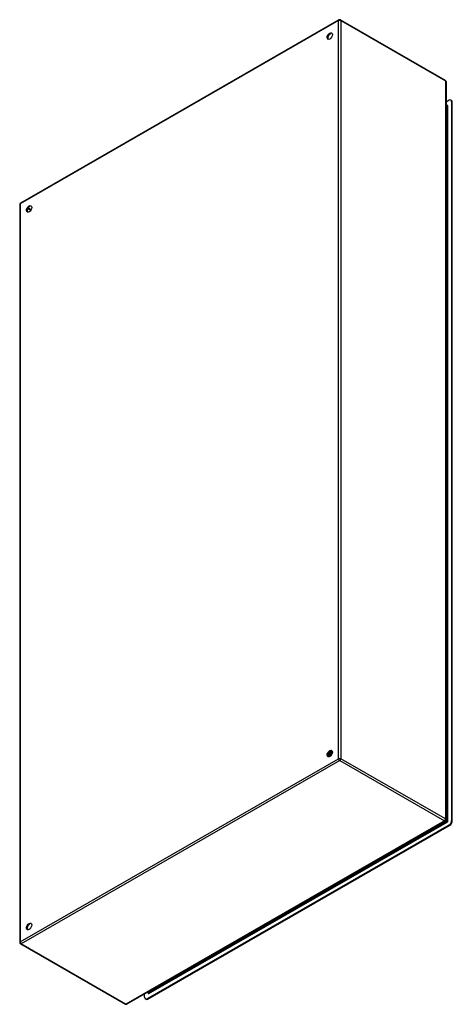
# Model space of a CAD drawing. Header units: inches. Extents: x 152.6 to 175.5, y 43.9 to 96.
import ezdxf

# ---------------------------------------------------------------- set-up
doc = ezdxf.new("R2010")
doc.units = ezdxf.units.IN
doc.header["$MEASUREMENT"] = 0
doc.layers.add('Visible Edges(ANSI)', color=7, linetype='Continuous', lineweight=25)
doc.layers.add('Visible Tangent Edges(ANSI)', color=7, linetype='Continuous', lineweight=25)

msp = doc.modelspace()

# ---------------------------------------------------------------- linework, layer by layer
at = {"layer": 'Visible Edges(ANSI)'}
for p, q in [((169.51, 96.005), (152.658, 86.301)), ((169.593, 96.005), (175.131, 92.816)), ((175.174, 92.744), (175.174, 53.639)), ((175.174, 91.658), (175.328, 91.748)), ((175.174, 91.49), (175.226, 91.46)), ((175.464, 91.736), (175.426, 91.757)), ((175.467, 91.667), (175.467, 53.583)), ((175.505, 53.562), (175.505, 91.645)), ((152.616, 86.228), (152.616, 47.123)), ((168.937, 57.021), (168.934, 57.022)), ((168.939, 57.006), (168.937, 57.008)), ((168.954, 57.063), (168.938, 57.054)), ((168.954, 57.028), (168.957, 57.026)), ((168.965, 57.134), (168.962, 57.135)), ((168.974, 56.986), (168.971, 56.988)), ((168.975, 57.001), (168.972, 57.003)), ((168.989, 57.043), (168.973, 57.034)), ((168.978, 57.161), (168.981, 57.16)), ((168.993, 57.009), (168.996, 57.007)), ((169.003, 57.118), (169, 57.119)), ((169.024, 57.023), (169.008, 57.014)), ((169.013, 56.982), (169.01, 56.983)), ((169.015, 57.146), (169.018, 57.145)), ((169.031, 56.99), (169.034, 56.989)), ((169.04, 57.102), (169.037, 57.103)), ((169.042, 56.99), (169.039, 56.992)), ((169.044, 57.262), (169.043, 57.263)), ((169.057, 57.002), (169.043, 56.993)), ((169.045, 57.246), (169.045, 57.227)), ((169.052, 57.131), (169.055, 57.129)), ((169.055, 57.001), (169.055, 57)), ((169.069, 57.271), (169.072, 57.269)), ((169.078, 57.246), (169.075, 57.248)), ((169.078, 57.086), (169.075, 57.087)), ((169.079, 57.226), (169.079, 57.207)), ((169.089, 57.115), (169.092, 57.114)), ((169.103, 57.254), (169.105, 57.253)), ((169.112, 57.266), (169.109, 57.268)), ((169.112, 57.23), (169.109, 57.232)), ((169.114, 57.071), (169.112, 57.072)), ((169.114, 57.206), (169.114, 57.187)), ((169.126, 57.1), (169.129, 57.099)), ((169.136, 57.237), (169.139, 57.236)), ((169.146, 57.214), (169.143, 57.216)), ((169.147, 57.246), (169.144, 57.247)), ((169.149, 57.185), (169.149, 57.167)), ((175.131, 53.566), (158.28, 43.862)), ((175.328, 53.342), (159.36, 44.147)), ((159.397, 44.125), (175.366, 53.321)), ((152.658, 47.051), (158.196, 43.862)), ((159.221, 44.227), (159.221, 44.403)), ((159.368, 44.488), (159.418, 44.459)), ((159.299, 44.115), (159.262, 44.137))]:
    msp.add_line(p, q, dxfattribs=at)
at = {"layer": 'Visible Edges(ANSI)', "flags": 128}
for points in [[(175.23, 91.459), (175.229, 91.459), (175.226, 91.46)], [(169, 57.119), (168.997, 57.115), (168.994, 57.111), (168.991, 57.107), (168.988, 57.103), (168.985, 57.099), (168.982, 57.095), (168.979, 57.092), (168.975, 57.088), (168.972, 57.085), (168.969, 57.081), (168.966, 57.078), (168.962, 57.075), (168.959, 57.072), (168.955, 57.069), (168.952, 57.067), (168.949, 57.064), (168.945, 57.062), (168.942, 57.059), (168.938, 57.057), (168.935, 57.055), (168.931, 57.053), (168.928, 57.051), (168.925, 57.05), (168.921, 57.048)], [(168.921, 57.045), (168.925, 57.047), (168.928, 57.048), (168.932, 57.05), (168.935, 57.052), (168.939, 57.054), (168.942, 57.056), (168.946, 57.058), (168.95, 57.061), (168.953, 57.064), (168.957, 57.066), (168.96, 57.069), (168.964, 57.072), (168.967, 57.075), (168.971, 57.079), (168.974, 57.082), (168.977, 57.086), (168.981, 57.089), (168.984, 57.093), (168.987, 57.097), (168.991, 57.101), (168.994, 57.105), (168.997, 57.109), (169, 57.113), (169.003, 57.118)], [(168.934, 57.022), (168.934, 57.022), (168.933, 57.022), (168.933, 57.022), (168.932, 57.022), (168.931, 57.022), (168.931, 57.022), (168.93, 57.022), (168.93, 57.022), (168.929, 57.022), (168.929, 57.022), (168.928, 57.022), (168.928, 57.022), (168.927, 57.022), (168.927, 57.022), (168.926, 57.022), (168.925, 57.022), (168.925, 57.022), (168.924, 57.022), (168.924, 57.022), (168.923, 57.022), (168.923, 57.022), (168.922, 57.022), (168.922, 57.022), (168.921, 57.022)], [(168.921, 57.021), (168.922, 57.021), (168.923, 57.021), (168.923, 57.02), (168.924, 57.02), (168.924, 57.02), (168.925, 57.02), (168.926, 57.02), (168.926, 57.02), (168.927, 57.02), (168.928, 57.02), (168.928, 57.02), (168.929, 57.02), (168.93, 57.02), (168.93, 57.02), (168.931, 57.02), (168.932, 57.02), (168.933, 57.02), (168.933, 57.02), (168.934, 57.02), (168.935, 57.02), (168.935, 57.02), (168.936, 57.021), (168.937, 57.021), (168.937, 57.021)], [(168.972, 57.003), (168.97, 57.002), (168.967, 57.002), (168.965, 57.002), (168.962, 57.002), (168.96, 57.002), (168.957, 57.002), (168.955, 57.002), (168.953, 57.002), (168.95, 57.003), (168.948, 57.003), (168.946, 57.004), (168.944, 57.005), (168.942, 57.005), (168.94, 57.006), (168.938, 57.007), (168.936, 57.008), (168.934, 57.01), (168.932, 57.011), (168.93, 57.012), (168.929, 57.014), (168.927, 57.015), (168.926, 57.017), (168.924, 57.019), (168.923, 57.021)], [(168.934, 57.022), (168.934, 57.023), (168.933, 57.024), (168.933, 57.025), (168.933, 57.026), (168.932, 57.027), (168.932, 57.028), (168.931, 57.029), (168.931, 57.03), (168.93, 57.031), (168.93, 57.032), (168.93, 57.033), (168.929, 57.034), (168.929, 57.035), (168.928, 57.036), (168.928, 57.037), (168.927, 57.038), (168.927, 57.04), (168.927, 57.041), (168.926, 57.042), (168.926, 57.043), (168.925, 57.044), (168.925, 57.045), (168.925, 57.046), (168.924, 57.047)], [(168.928, 57.088), (168.93, 57.09), (168.932, 57.091), (168.934, 57.093), (168.936, 57.094), (168.938, 57.096), (168.939, 57.097), (168.941, 57.099), (168.943, 57.101), (168.945, 57.103), (168.947, 57.105), (168.949, 57.106), (168.951, 57.108), (168.953, 57.11), (168.955, 57.112), (168.957, 57.114), (168.958, 57.116), (168.96, 57.119), (168.962, 57.121), (168.964, 57.123), (168.965, 57.125), (168.967, 57.128), (168.969, 57.13), (168.971, 57.132), (168.972, 57.135)], [(168.929, 57.092), (168.93, 57.094), (168.932, 57.095), (168.934, 57.096), (168.935, 57.098), (168.937, 57.1), (168.938, 57.101), (168.94, 57.103), (168.941, 57.104), (168.943, 57.106), (168.945, 57.108), (168.946, 57.109), (168.948, 57.111), (168.949, 57.113), (168.951, 57.115), (168.952, 57.116), (168.954, 57.118), (168.955, 57.12), (168.957, 57.122), (168.958, 57.124), (168.959, 57.126), (168.961, 57.128), (168.962, 57.13), (168.964, 57.132), (168.965, 57.134)], [(168.95, 57.038), (168.949, 57.039), (168.948, 57.039), (168.947, 57.04), (168.946, 57.04), (168.945, 57.041), (168.945, 57.041), (168.944, 57.041), (168.943, 57.042), (168.942, 57.042), (168.941, 57.043), (168.94, 57.043), (168.94, 57.044), (168.939, 57.044), (168.938, 57.045), (168.937, 57.045), (168.936, 57.045), (168.935, 57.046), (168.934, 57.046), (168.934, 57.047), (168.933, 57.047), (168.932, 57.048), (168.931, 57.048), (168.93, 57.049), (168.929, 57.049)], [(168.962, 57.135), (168.961, 57.133), (168.96, 57.131), (168.958, 57.13), (168.957, 57.128), (168.956, 57.126), (168.955, 57.125), (168.953, 57.123), (168.952, 57.121), (168.951, 57.12), (168.949, 57.118), (168.948, 57.117), (168.947, 57.115), (168.945, 57.113), (168.944, 57.112), (168.943, 57.11), (168.941, 57.109), (168.94, 57.107), (168.939, 57.106), (168.937, 57.104), (168.936, 57.103), (168.934, 57.102), (168.933, 57.1), (168.932, 57.099), (168.93, 57.098)], [(168.954, 57.029), (168.953, 57.029), (168.952, 57.028), (168.952, 57.028), (168.951, 57.028), (168.95, 57.027), (168.95, 57.027), (168.949, 57.027), (168.948, 57.026), (168.948, 57.026), (168.947, 57.026), (168.946, 57.025), (168.946, 57.025), (168.945, 57.025), (168.944, 57.024), (168.944, 57.024), (168.943, 57.023), (168.942, 57.023), (168.941, 57.023), (168.941, 57.022), (168.94, 57.022), (168.939, 57.022), (168.939, 57.021), (168.938, 57.021), (168.937, 57.021)], [(168.939, 57.006), (168.941, 57.006), (168.942, 57.005), (168.943, 57.004), (168.945, 57.004), (168.946, 57.003), (168.947, 57.003), (168.949, 57.002), (168.95, 57.002), (168.952, 57.002), (168.953, 57.001), (168.955, 57.001), (168.956, 57.001), (168.958, 57.001), (168.959, 57), (168.961, 57), (168.962, 57), (168.964, 57), (168.965, 57), (168.967, 57), (168.969, 57), (168.97, 57), (168.972, 57.001), (168.974, 57.001), (168.975, 57.001)], [(168.942, 57.056), (168.943, 57.055), (168.943, 57.054), (168.944, 57.052), (168.944, 57.051), (168.945, 57.05), (168.945, 57.049), (168.946, 57.048), (168.946, 57.046), (168.947, 57.045), (168.947, 57.044), (168.948, 57.043), (168.948, 57.042), (168.949, 57.04), (168.949, 57.039), (168.95, 57.038), (168.95, 57.037), (168.951, 57.036), (168.951, 57.035), (168.952, 57.033), (168.952, 57.032), (168.953, 57.031), (168.953, 57.03), (168.954, 57.029), (168.954, 57.028)], [(168.962, 57.135), (168.961, 57.135), (168.961, 57.136), (168.96, 57.136), (168.96, 57.136), (168.959, 57.137), (168.958, 57.137), (168.958, 57.137), (168.957, 57.138), (168.956, 57.138), (168.956, 57.138), (168.955, 57.139), (168.955, 57.139), (168.954, 57.14), (168.953, 57.14), (168.953, 57.14), (168.952, 57.141), (168.952, 57.141), (168.951, 57.141), (168.95, 57.142), (168.95, 57.142), (168.949, 57.143), (168.949, 57.143), (168.948, 57.143), (168.947, 57.144)], [(169.115, 57.072), (169.108, 57.075), (169.101, 57.078), (169.094, 57.081), (169.087, 57.084), (169.08, 57.087), (169.073, 57.09), (169.066, 57.093), (169.059, 57.096), (169.052, 57.099), (169.045, 57.102), (169.038, 57.105), (169.032, 57.108), (169.025, 57.112), (169.018, 57.115), (169.011, 57.118), (169.004, 57.121), (168.997, 57.124), (168.99, 57.127), (168.983, 57.13), (168.976, 57.133), (168.969, 57.136), (168.962, 57.139), (168.955, 57.142), (168.948, 57.145)], [(168.954, 57.063), (168.957, 57.064), (168.959, 57.066), (168.961, 57.068), (168.964, 57.069), (168.966, 57.071), (168.969, 57.073), (168.971, 57.075), (168.974, 57.077), (168.976, 57.079), (168.978, 57.081), (168.981, 57.083), (168.983, 57.086), (168.985, 57.088), (168.988, 57.09), (168.99, 57.093), (168.992, 57.096), (168.995, 57.098), (168.997, 57.101), (168.999, 57.104), (169.001, 57.106), (169.003, 57.109), (169.005, 57.112), (169.007, 57.115), (169.009, 57.118)], [(169.037, 57.103), (169.034, 57.099), (169.031, 57.094), (169.028, 57.09), (169.025, 57.086), (169.022, 57.082), (169.019, 57.078), (169.015, 57.074), (169.012, 57.07), (169.008, 57.066), (169.005, 57.063), (169.001, 57.059), (168.998, 57.056), (168.994, 57.053), (168.991, 57.05), (168.987, 57.047), (168.983, 57.044), (168.98, 57.041), (168.976, 57.039), (168.972, 57.037), (168.969, 57.034), (168.965, 57.032), (168.962, 57.031), (168.958, 57.029), (168.954, 57.028)], [(168.957, 57.026), (168.961, 57.027), (168.965, 57.029), (168.968, 57.031), (168.972, 57.033), (168.976, 57.035), (168.979, 57.037), (168.983, 57.04), (168.987, 57.042), (168.99, 57.045), (168.994, 57.048), (168.997, 57.051), (169.001, 57.054), (169.004, 57.058), (169.008, 57.061), (169.011, 57.065), (169.015, 57.068), (169.018, 57.072), (169.022, 57.076), (169.025, 57.08), (169.028, 57.084), (169.031, 57.089), (169.034, 57.093), (169.037, 57.097), (169.04, 57.102)], [(169.01, 56.983), (169.008, 56.983), (169.005, 56.982), (169.002, 56.982), (169, 56.982), (168.997, 56.982), (168.994, 56.982), (168.992, 56.982), (168.989, 56.982), (168.987, 56.982), (168.985, 56.983), (168.982, 56.983), (168.98, 56.984), (168.978, 56.985), (168.976, 56.986), (168.974, 56.987), (168.971, 56.988), (168.969, 56.989), (168.968, 56.991), (168.966, 56.992), (168.964, 56.993), (168.962, 56.995), (168.96, 56.997), (168.959, 56.999), (168.957, 57.001)], [(168.972, 57.003), (168.972, 57.004), (168.971, 57.005), (168.971, 57.006), (168.97, 57.007), (168.97, 57.008), (168.97, 57.009), (168.969, 57.01), (168.969, 57.011), (168.968, 57.012), (168.968, 57.013), (168.967, 57.014), (168.967, 57.015), (168.966, 57.016), (168.966, 57.017), (168.965, 57.018), (168.965, 57.019), (168.964, 57.02), (168.964, 57.021), (168.964, 57.022), (168.963, 57.023), (168.963, 57.024), (168.962, 57.026), (168.962, 57.027), (168.961, 57.028)], [(168.962, 57.171), (168.962, 57.171), (168.963, 57.17), (168.964, 57.17), (168.964, 57.17), (168.965, 57.169), (168.966, 57.169), (168.967, 57.168), (168.967, 57.168), (168.968, 57.168), (168.969, 57.167), (168.969, 57.167), (168.97, 57.166), (168.971, 57.166), (168.971, 57.166), (168.972, 57.165), (168.973, 57.165), (168.973, 57.164), (168.974, 57.164), (168.975, 57.163), (168.975, 57.163), (168.976, 57.163), (168.977, 57.162), (168.978, 57.162), (168.978, 57.161)], [(168.972, 57.135), (168.972, 57.135), (168.972, 57.135), (168.971, 57.135), (168.971, 57.134), (168.971, 57.134), (168.97, 57.134), (168.97, 57.134), (168.97, 57.134), (168.97, 57.134), (168.969, 57.134), (168.969, 57.134), (168.969, 57.134), (168.968, 57.134), (168.968, 57.134), (168.968, 57.134), (168.967, 57.134), (168.967, 57.134), (168.967, 57.134), (168.967, 57.134), (168.966, 57.134), (168.966, 57.134), (168.966, 57.134), (168.965, 57.134), (168.965, 57.134)], [(168.988, 57.018), (168.987, 57.018), (168.986, 57.019), (168.986, 57.019), (168.985, 57.02), (168.984, 57.02), (168.983, 57.021), (168.982, 57.021), (168.981, 57.022), (168.98, 57.022), (168.979, 57.023), (168.978, 57.023), (168.977, 57.024), (168.976, 57.024), (168.975, 57.025), (168.974, 57.025), (168.973, 57.026), (168.972, 57.026), (168.971, 57.027), (168.971, 57.027), (168.97, 57.028), (168.969, 57.028), (168.968, 57.029), (168.967, 57.029), (168.966, 57.03)], [(169, 57.119), (168.999, 57.12), (168.997, 57.12), (168.996, 57.121), (168.995, 57.122), (168.994, 57.122), (168.993, 57.123), (168.992, 57.123), (168.99, 57.124), (168.989, 57.125), (168.988, 57.125), (168.987, 57.126), (168.986, 57.127), (168.985, 57.127), (168.984, 57.128), (168.982, 57.129), (168.981, 57.129), (168.98, 57.13), (168.979, 57.131), (168.978, 57.131), (168.977, 57.132), (168.976, 57.133), (168.974, 57.133), (168.973, 57.134), (168.972, 57.135)], [(168.974, 56.986), (168.976, 56.986), (168.977, 56.985), (168.978, 56.984), (168.98, 56.984), (168.981, 56.983), (168.983, 56.983), (168.984, 56.982), (168.986, 56.982), (168.987, 56.981), (168.989, 56.981), (168.991, 56.981), (168.992, 56.98), (168.994, 56.98), (168.996, 56.98), (168.997, 56.98), (168.999, 56.98), (169.001, 56.98), (169.003, 56.98), (169.004, 56.98), (169.006, 56.98), (169.008, 56.981), (169.01, 56.981), (169.012, 56.981), (169.013, 56.982)], [(168.992, 57.01), (168.991, 57.01), (168.991, 57.009), (168.99, 57.009), (168.989, 57.008), (168.989, 57.008), (168.988, 57.008), (168.987, 57.007), (168.987, 57.007), (168.986, 57.007), (168.985, 57.006), (168.984, 57.006), (168.984, 57.006), (168.983, 57.005), (168.982, 57.005), (168.982, 57.004), (168.981, 57.004), (168.98, 57.004), (168.98, 57.003), (168.979, 57.003), (168.978, 57.003), (168.977, 57.002), (168.977, 57.002), (168.976, 57.001), (168.975, 57.001)], [(169.002, 57.227), (169.002, 57.224), (169.001, 57.221), (169, 57.219), (169, 57.216), (168.999, 57.213), (168.998, 57.21), (168.997, 57.208), (168.997, 57.205), (168.996, 57.202), (168.995, 57.199), (168.994, 57.197), (168.993, 57.194), (168.992, 57.191), (168.991, 57.188), (168.99, 57.186), (168.988, 57.183), (168.987, 57.18), (168.986, 57.177), (168.985, 57.175), (168.984, 57.172), (168.982, 57.169), (168.981, 57.167), (168.98, 57.164), (168.978, 57.161)], [(168.98, 57.037), (168.98, 57.036), (168.981, 57.035), (168.981, 57.034), (168.982, 57.033), (168.982, 57.031), (168.983, 57.03), (168.983, 57.029), (168.984, 57.028), (168.984, 57.027), (168.985, 57.025), (168.985, 57.024), (168.986, 57.023), (168.987, 57.022), (168.987, 57.021), (168.988, 57.02), (168.988, 57.018), (168.989, 57.017), (168.989, 57.016), (168.99, 57.015), (168.99, 57.014), (168.991, 57.012), (168.991, 57.011), (168.992, 57.01), (168.993, 57.009)], [(168.981, 57.16), (168.983, 57.163), (168.984, 57.166), (168.986, 57.169), (168.987, 57.172), (168.988, 57.175), (168.99, 57.178), (168.991, 57.18), (168.992, 57.183), (168.993, 57.186), (168.994, 57.189), (168.996, 57.192), (168.997, 57.195), (168.998, 57.198), (168.999, 57.201), (169, 57.204), (169.001, 57.207), (169.001, 57.21), (169.002, 57.213), (169.003, 57.216), (169.004, 57.219), (169.005, 57.222), (169.005, 57.225), (169.006, 57.228), (169.006, 57.231)], [(168.981, 57.16), (168.982, 57.16), (168.982, 57.16), (168.982, 57.16), (168.982, 57.16), (168.983, 57.161), (168.983, 57.161), (168.983, 57.161), (168.984, 57.161), (168.984, 57.161), (168.984, 57.161), (168.984, 57.161), (168.985, 57.161), (168.985, 57.161), (168.985, 57.161), (168.985, 57.161), (168.986, 57.161), (168.986, 57.161), (168.986, 57.161), (168.987, 57.161), (168.987, 57.161), (168.987, 57.161), (168.987, 57.161), (168.988, 57.162), (168.988, 57.162)], [(168.988, 57.162), (168.989, 57.165), (168.991, 57.167), (168.992, 57.17), (168.993, 57.173), (168.995, 57.176), (168.996, 57.179), (168.997, 57.183), (168.998, 57.186), (168.999, 57.189), (169, 57.192), (169.001, 57.195), (169.002, 57.198), (169.003, 57.201), (169.004, 57.204), (169.005, 57.207), (169.005, 57.21), (169.006, 57.213), (169.007, 57.216), (169.007, 57.219), (169.008, 57.222), (169.008, 57.225), (169.008, 57.228), (169.009, 57.231), (169.009, 57.234)], [(168.988, 57.162), (168.989, 57.161), (168.99, 57.16), (168.991, 57.16), (168.992, 57.159), (168.994, 57.158), (168.995, 57.158), (168.996, 57.157), (168.997, 57.156), (168.998, 57.156), (168.999, 57.155), (169, 57.154), (169.002, 57.154), (169.003, 57.153), (169.004, 57.152), (169.005, 57.152), (169.006, 57.151), (169.007, 57.15), (169.008, 57.15), (169.01, 57.149), (169.011, 57.149), (169.012, 57.148), (169.013, 57.147), (169.014, 57.147), (169.015, 57.146)], [(168.989, 57.043), (168.991, 57.044), (168.994, 57.046), (168.997, 57.048), (168.999, 57.049), (169.002, 57.051), (169.004, 57.053), (169.007, 57.055), (169.009, 57.058), (169.012, 57.06), (169.014, 57.062), (169.017, 57.065), (169.019, 57.067), (169.022, 57.07), (169.024, 57.072), (169.027, 57.075), (169.029, 57.078), (169.031, 57.08), (169.034, 57.083), (169.036, 57.086), (169.038, 57.089), (169.04, 57.092), (169.042, 57.095), (169.044, 57.099), (169.046, 57.102)], [(169.006, 56.968), (169.005, 56.968), (169.005, 56.969), (169.004, 56.969), (169.003, 56.97), (169.003, 56.97), (169.002, 56.971), (169.002, 56.971), (169.001, 56.972), (169, 56.972), (169, 56.972), (168.999, 56.973), (168.999, 56.974), (168.998, 56.974), (168.997, 56.975), (168.997, 56.975), (168.996, 56.976), (168.996, 56.976), (168.995, 56.977), (168.995, 56.977), (168.994, 56.978), (168.994, 56.979), (168.993, 56.979), (168.993, 56.98), (168.992, 56.98)], [(169.075, 57.087), (169.072, 57.083), (169.069, 57.078), (169.066, 57.074), (169.063, 57.07), (169.06, 57.065), (169.056, 57.061), (169.053, 57.057), (169.05, 57.053), (169.046, 57.05), (169.043, 57.046), (169.04, 57.042), (169.036, 57.039), (169.032, 57.036), (169.029, 57.032), (169.025, 57.029), (169.022, 57.026), (169.018, 57.024), (169.014, 57.021), (169.011, 57.019), (169.007, 57.016), (169.003, 57.014), (169, 57.012), (168.996, 57.01), (168.993, 57.009)], [(168.996, 57.007), (168.999, 57.009), (169.003, 57.011), (169.007, 57.013), (169.01, 57.015), (169.014, 57.017), (169.017, 57.02), (169.021, 57.022), (169.025, 57.025), (169.028, 57.028), (169.032, 57.031), (169.036, 57.034), (169.039, 57.037), (169.043, 57.041), (169.046, 57.044), (169.049, 57.048), (169.053, 57.052), (169.056, 57.056), (169.059, 57.06), (169.063, 57.064), (169.066, 57.068), (169.069, 57.073), (169.072, 57.077), (169.075, 57.082), (169.078, 57.086)], [(169.01, 56.983), (169.01, 56.984), (169.009, 56.985), (169.009, 56.986), (169.008, 56.988), (169.008, 56.989), (169.007, 56.99), (169.007, 56.991), (169.006, 56.992), (169.006, 56.993), (169.005, 56.994), (169.005, 56.995), (169.004, 56.996), (169.004, 56.997), (169.003, 56.998), (169.003, 56.999), (169.002, 57), (169.002, 57.001), (169.001, 57.002), (169.001, 57.003), (169.001, 57.004), (169, 57.006), (169, 57.007), (168.999, 57.008), (168.999, 57.009)], [(169.027, 56.998), (169.026, 56.998), (169.025, 56.999), (169.024, 56.999), (169.023, 57), (169.022, 57), (169.021, 57.001), (169.02, 57.001), (169.019, 57.002), (169.018, 57.003), (169.017, 57.003), (169.016, 57.004), (169.015, 57.004), (169.014, 57.005), (169.013, 57.005), (169.012, 57.006), (169.011, 57.006), (169.01, 57.007), (169.009, 57.007), (169.008, 57.008), (169.007, 57.008), (169.006, 57.009), (169.004, 57.01), (169.003, 57.01), (169.002, 57.011)], [(169.009, 57.118), (169.009, 57.118), (169.009, 57.118), (169.009, 57.118), (169.008, 57.118), (169.008, 57.118), (169.008, 57.118), (169.007, 57.118), (169.007, 57.118), (169.007, 57.118), (169.007, 57.118), (169.006, 57.118), (169.006, 57.118), (169.006, 57.118), (169.006, 57.118), (169.005, 57.118), (169.005, 57.118), (169.005, 57.118), (169.004, 57.118), (169.004, 57.118), (169.004, 57.118), (169.004, 57.118), (169.003, 57.118), (169.003, 57.118), (169.003, 57.118)], [(169.037, 57.103), (169.036, 57.104), (169.035, 57.104), (169.034, 57.105), (169.033, 57.106), (169.031, 57.106), (169.03, 57.107), (169.029, 57.107), (169.028, 57.108), (169.027, 57.109), (169.026, 57.109), (169.024, 57.11), (169.023, 57.111), (169.022, 57.111), (169.021, 57.112), (169.02, 57.112), (169.019, 57.113), (169.017, 57.114), (169.016, 57.114), (169.015, 57.115), (169.014, 57.116), (169.013, 57.116), (169.012, 57.117), (169.011, 57.118), (169.009, 57.118)], [(169.03, 56.991), (169.03, 56.99), (169.029, 56.99), (169.028, 56.99), (169.028, 56.989), (169.027, 56.989), (169.026, 56.989), (169.026, 56.988), (169.025, 56.988), (169.024, 56.987), (169.023, 56.987), (169.023, 56.987), (169.022, 56.986), (169.021, 56.986), (169.021, 56.986), (169.02, 56.985), (169.019, 56.985), (169.018, 56.984), (169.018, 56.984), (169.017, 56.984), (169.016, 56.983), (169.016, 56.983), (169.015, 56.982), (169.014, 56.982), (169.013, 56.982)], [(169.041, 57.262), (169.041, 57.257), (169.042, 57.253), (169.042, 57.248), (169.042, 57.244), (169.042, 57.239), (169.041, 57.234), (169.041, 57.23), (169.04, 57.225), (169.04, 57.22), (169.039, 57.215), (169.038, 57.21), (169.037, 57.205), (169.036, 57.2), (169.034, 57.195), (169.033, 57.19), (169.031, 57.185), (169.03, 57.18), (169.028, 57.175), (169.026, 57.17), (169.024, 57.165), (169.022, 57.16), (169.02, 57.156), (169.018, 57.151), (169.015, 57.146)], [(169.017, 57.019), (169.018, 57.018), (169.018, 57.017), (169.019, 57.015), (169.019, 57.014), (169.02, 57.013), (169.021, 57.012), (169.021, 57.011), (169.022, 57.009), (169.022, 57.008), (169.023, 57.007), (169.023, 57.006), (169.024, 57.005), (169.024, 57.003), (169.025, 57.002), (169.026, 57.001), (169.026, 57), (169.027, 56.999), (169.027, 56.997), (169.028, 56.996), (169.028, 56.995), (169.029, 56.994), (169.03, 56.993), (169.03, 56.992), (169.031, 56.99)], [(169.018, 57.145), (169.021, 57.15), (169.023, 57.155), (169.025, 57.16), (169.027, 57.165), (169.029, 57.17), (169.031, 57.175), (169.033, 57.18), (169.035, 57.185), (169.036, 57.19), (169.038, 57.195), (169.039, 57.2), (169.04, 57.205), (169.041, 57.21), (169.042, 57.215), (169.043, 57.22), (169.043, 57.225), (169.044, 57.23), (169.044, 57.235), (169.044, 57.24), (169.045, 57.244), (169.044, 57.249), (169.044, 57.253), (169.044, 57.258), (169.044, 57.262)], [(169.018, 57.145), (169.019, 57.145), (169.019, 57.145), (169.019, 57.145), (169.019, 57.145), (169.02, 57.145), (169.02, 57.145), (169.02, 57.145), (169.021, 57.145), (169.021, 57.145), (169.021, 57.145), (169.021, 57.145), (169.022, 57.145), (169.022, 57.145), (169.022, 57.145), (169.022, 57.145), (169.023, 57.145), (169.023, 57.145), (169.023, 57.145), (169.023, 57.145), (169.024, 57.145), (169.024, 57.145), (169.024, 57.145), (169.024, 57.145), (169.025, 57.145)], [(169.024, 57.023), (169.026, 57.024), (169.029, 57.026), (169.032, 57.028), (169.034, 57.03), (169.037, 57.032), (169.04, 57.034), (169.042, 57.036), (169.045, 57.038), (169.048, 57.041), (169.05, 57.043), (169.053, 57.046), (169.055, 57.048), (169.058, 57.051), (169.061, 57.054), (169.063, 57.057), (169.065, 57.06), (169.068, 57.063), (169.07, 57.066), (169.073, 57.069), (169.075, 57.072), (169.077, 57.075), (169.079, 57.079), (169.081, 57.082), (169.084, 57.085)], [(169.025, 57.145), (169.026, 57.149), (169.028, 57.152), (169.029, 57.156), (169.031, 57.159), (169.032, 57.163), (169.033, 57.166), (169.034, 57.169), (169.035, 57.173), (169.037, 57.176), (169.038, 57.18), (169.038, 57.183), (169.039, 57.187), (169.04, 57.19), (169.041, 57.194), (169.042, 57.197), (169.042, 57.201), (169.043, 57.204), (169.043, 57.207), (169.044, 57.211), (169.044, 57.214), (169.044, 57.217), (169.044, 57.221), (169.044, 57.224), (169.045, 57.227)], [(169.025, 57.145), (169.026, 57.145), (169.027, 57.144), (169.028, 57.144), (169.029, 57.143), (169.03, 57.142), (169.032, 57.142), (169.033, 57.141), (169.034, 57.14), (169.035, 57.14), (169.036, 57.139), (169.037, 57.139), (169.038, 57.138), (169.04, 57.137), (169.041, 57.137), (169.042, 57.136), (169.043, 57.135), (169.044, 57.135), (169.045, 57.134), (169.047, 57.134), (169.048, 57.133), (169.049, 57.132), (169.05, 57.132), (169.051, 57.131), (169.052, 57.131)], [(169.112, 57.072), (169.109, 57.067), (169.106, 57.063), (169.104, 57.058), (169.101, 57.054), (169.097, 57.049), (169.094, 57.045), (169.091, 57.041), (169.088, 57.037), (169.084, 57.033), (169.081, 57.029), (169.078, 57.026), (169.074, 57.022), (169.071, 57.019), (169.067, 57.015), (169.063, 57.012), (169.06, 57.009), (169.056, 57.006), (169.053, 57.004), (169.049, 57.001), (169.045, 56.999), (169.042, 56.996), (169.038, 56.994), (169.034, 56.992), (169.031, 56.99)], [(169.034, 56.989), (169.035, 56.99), (169.036, 56.99), (169.038, 56.991), (169.039, 56.992), (169.04, 56.992), (169.042, 56.993), (169.043, 56.994), (169.044, 56.995), (169.046, 56.995), (169.047, 56.996), (169.049, 56.997), (169.05, 56.998), (169.051, 56.999), (169.053, 57), (169.054, 57.001), (169.055, 57.002), (169.057, 57.003), (169.058, 57.004), (169.059, 57.005), (169.061, 57.006), (169.062, 57.007), (169.063, 57.008), (169.065, 57.009), (169.066, 57.01)], [(169.038, 56.986), (169.037, 56.987), (169.037, 56.987), (169.037, 56.987), (169.037, 56.987), (169.037, 56.987), (169.037, 56.987), (169.037, 56.987), (169.037, 56.988), (169.037, 56.988), (169.037, 56.988), (169.037, 56.988), (169.037, 56.988), (169.037, 56.988), (169.037, 56.988), (169.036, 56.989), (169.036, 56.989), (169.036, 56.989), (169.036, 56.989), (169.036, 56.989), (169.036, 56.989), (169.036, 56.989), (169.036, 56.99), (169.036, 56.99), (169.036, 56.99)], [(169.046, 57.102), (169.046, 57.102), (169.046, 57.102), (169.046, 57.102), (169.045, 57.102), (169.045, 57.102), (169.045, 57.102), (169.045, 57.102), (169.044, 57.102), (169.044, 57.102), (169.044, 57.102), (169.044, 57.102), (169.043, 57.102), (169.043, 57.102), (169.043, 57.102), (169.043, 57.102), (169.042, 57.102), (169.042, 57.102), (169.042, 57.102), (169.042, 57.102), (169.041, 57.102), (169.041, 57.102), (169.041, 57.102), (169.041, 57.102), (169.04, 57.102)], [(169.072, 57.247), (169.071, 57.248), (169.07, 57.248), (169.069, 57.249), (169.068, 57.25), (169.066, 57.25), (169.065, 57.251), (169.064, 57.251), (169.063, 57.252), (169.062, 57.253), (169.06, 57.253), (169.059, 57.254), (169.058, 57.255), (169.057, 57.255), (169.056, 57.256), (169.054, 57.256), (169.053, 57.257), (169.052, 57.258), (169.051, 57.258), (169.05, 57.259), (169.048, 57.259), (169.047, 57.26), (169.046, 57.261), (169.045, 57.261), (169.044, 57.262)], [(169.075, 57.248), (169.074, 57.247), (169.073, 57.247), (169.071, 57.247), (169.07, 57.247), (169.069, 57.247), (169.067, 57.246), (169.066, 57.246), (169.065, 57.246), (169.064, 57.246), (169.062, 57.245), (169.061, 57.245), (169.06, 57.245), (169.059, 57.245), (169.057, 57.245), (169.056, 57.244), (169.055, 57.244), (169.053, 57.244), (169.052, 57.244), (169.051, 57.243), (169.05, 57.243), (169.048, 57.243), (169.047, 57.243), (169.046, 57.243), (169.045, 57.242)], [(169.075, 57.087), (169.074, 57.088), (169.072, 57.089), (169.071, 57.089), (169.07, 57.09), (169.069, 57.09), (169.068, 57.091), (169.066, 57.092), (169.065, 57.092), (169.064, 57.093), (169.063, 57.093), (169.062, 57.094), (169.061, 57.095), (169.059, 57.095), (169.058, 57.096), (169.057, 57.096), (169.056, 57.097), (169.055, 57.098), (169.054, 57.098), (169.052, 57.099), (169.051, 57.099), (169.05, 57.1), (169.049, 57.101), (169.048, 57.101), (169.046, 57.102)], [(169.049, 57.267), (169.05, 57.268), (169.051, 57.268), (169.052, 57.268), (169.053, 57.268), (169.054, 57.268), (169.054, 57.268), (169.055, 57.268), (169.056, 57.268), (169.057, 57.269), (169.058, 57.269), (169.059, 57.269), (169.059, 57.269), (169.06, 57.269), (169.061, 57.269), (169.062, 57.269), (169.063, 57.27), (169.064, 57.27), (169.064, 57.27), (169.065, 57.27), (169.066, 57.27), (169.067, 57.27), (169.068, 57.27), (169.068, 57.271), (169.069, 57.271)], [(169.075, 57.248), (169.076, 57.243), (169.076, 57.239), (169.076, 57.234), (169.076, 57.23), (169.076, 57.225), (169.076, 57.22), (169.076, 57.216), (169.076, 57.211), (169.075, 57.206), (169.075, 57.201), (169.074, 57.196), (169.073, 57.191), (169.072, 57.186), (169.071, 57.181), (169.069, 57.176), (169.068, 57.171), (169.066, 57.166), (169.065, 57.161), (169.063, 57.156), (169.061, 57.15), (169.059, 57.145), (169.057, 57.14), (169.055, 57.135), (169.052, 57.131)], [(169.055, 57.129), (169.058, 57.134), (169.06, 57.139), (169.062, 57.144), (169.064, 57.149), (169.066, 57.154), (169.068, 57.159), (169.069, 57.164), (169.071, 57.17), (169.072, 57.175), (169.074, 57.18), (169.075, 57.185), (169.076, 57.19), (169.077, 57.195), (169.077, 57.2), (169.078, 57.205), (169.079, 57.21), (169.079, 57.214), (169.079, 57.219), (169.079, 57.224), (169.079, 57.229), (169.079, 57.233), (169.079, 57.238), (169.078, 57.242), (169.078, 57.246)], [(169.055, 57.129), (169.056, 57.129), (169.056, 57.129), (169.056, 57.129), (169.056, 57.129), (169.057, 57.129), (169.057, 57.129), (169.057, 57.129), (169.057, 57.129), (169.058, 57.129), (169.058, 57.129), (169.058, 57.129), (169.058, 57.129), (169.059, 57.129), (169.059, 57.129), (169.059, 57.129), (169.059, 57.129), (169.06, 57.129), (169.06, 57.129), (169.06, 57.129), (169.06, 57.129), (169.061, 57.129), (169.061, 57.129), (169.061, 57.129), (169.061, 57.129)], [(169.061, 57.129), (169.063, 57.133), (169.064, 57.136), (169.065, 57.139), (169.067, 57.142), (169.068, 57.146), (169.069, 57.149), (169.07, 57.152), (169.071, 57.156), (169.072, 57.159), (169.073, 57.162), (169.074, 57.166), (169.075, 57.169), (169.075, 57.172), (169.076, 57.175), (169.077, 57.179), (169.077, 57.182), (169.078, 57.185), (169.078, 57.188), (169.079, 57.192), (169.079, 57.195), (169.079, 57.198), (169.079, 57.201), (169.079, 57.204), (169.079, 57.207)], [(169.061, 57.129), (169.062, 57.129), (169.064, 57.128), (169.065, 57.128), (169.066, 57.127), (169.067, 57.126), (169.068, 57.126), (169.069, 57.125), (169.071, 57.125), (169.072, 57.124), (169.073, 57.123), (169.074, 57.123), (169.075, 57.122), (169.076, 57.122), (169.078, 57.121), (169.079, 57.12), (169.08, 57.12), (169.081, 57.119), (169.082, 57.119), (169.084, 57.118), (169.085, 57.117), (169.086, 57.117), (169.087, 57.116), (169.088, 57.116), (169.089, 57.115)], [(169.066, 57.277), (169.067, 57.277), (169.067, 57.277), (169.067, 57.277), (169.067, 57.276), (169.067, 57.276), (169.067, 57.276), (169.067, 57.275), (169.067, 57.275), (169.068, 57.275), (169.068, 57.275), (169.068, 57.274), (169.068, 57.274), (169.068, 57.274), (169.068, 57.274), (169.068, 57.273), (169.068, 57.273), (169.069, 57.273), (169.069, 57.272), (169.069, 57.272), (169.069, 57.272), (169.069, 57.272), (169.069, 57.271), (169.069, 57.271), (169.069, 57.271)], [(169.072, 57.269), (169.072, 57.27), (169.072, 57.27), (169.072, 57.27), (169.071, 57.271), (169.071, 57.271), (169.071, 57.272), (169.071, 57.272), (169.071, 57.272), (169.071, 57.273), (169.07, 57.273), (169.07, 57.273), (169.07, 57.274), (169.07, 57.274), (169.07, 57.275), (169.07, 57.275), (169.069, 57.275), (169.069, 57.276), (169.069, 57.276), (169.069, 57.276), (169.069, 57.277), (169.069, 57.277), (169.068, 57.277), (169.068, 57.278), (169.068, 57.278)], [(169.072, 57.269), (169.072, 57.268), (169.072, 57.268), (169.072, 57.267), (169.072, 57.266), (169.072, 57.265), (169.072, 57.264), (169.072, 57.263), (169.072, 57.262), (169.072, 57.262), (169.072, 57.261), (169.072, 57.26), (169.072, 57.259), (169.072, 57.258), (169.072, 57.257), (169.072, 57.256), (169.072, 57.256), (169.072, 57.255), (169.072, 57.254), (169.072, 57.253), (169.072, 57.252), (169.072, 57.251), (169.072, 57.25), (169.072, 57.249), (169.072, 57.249)], [(169.072, 57.249), (169.073, 57.249), (169.074, 57.249), (169.076, 57.249), (169.077, 57.249), (169.078, 57.25), (169.079, 57.25), (169.081, 57.25), (169.082, 57.25), (169.083, 57.251), (169.085, 57.251), (169.086, 57.251), (169.087, 57.251), (169.088, 57.251), (169.09, 57.252), (169.091, 57.252), (169.092, 57.252), (169.094, 57.252), (169.095, 57.253), (169.096, 57.253), (169.098, 57.253), (169.099, 57.253), (169.1, 57.254), (169.101, 57.254), (169.103, 57.254)], [(169.104, 57.231), (169.103, 57.231), (169.102, 57.232), (169.101, 57.232), (169.1, 57.233), (169.099, 57.233), (169.098, 57.234), (169.097, 57.235), (169.096, 57.235), (169.095, 57.236), (169.093, 57.236), (169.092, 57.237), (169.091, 57.237), (169.09, 57.238), (169.089, 57.239), (169.088, 57.239), (169.087, 57.24), (169.086, 57.24), (169.085, 57.241), (169.084, 57.241), (169.083, 57.242), (169.081, 57.242), (169.08, 57.243), (169.079, 57.244), (169.078, 57.244)], [(169.084, 57.085), (169.083, 57.085), (169.083, 57.086), (169.083, 57.086), (169.083, 57.086), (169.082, 57.086), (169.082, 57.086), (169.082, 57.086), (169.082, 57.086), (169.081, 57.086), (169.081, 57.086), (169.081, 57.086), (169.081, 57.086), (169.08, 57.086), (169.08, 57.086), (169.08, 57.086), (169.08, 57.086), (169.079, 57.086), (169.079, 57.086), (169.079, 57.086), (169.079, 57.086), (169.078, 57.086), (169.078, 57.086), (169.078, 57.086), (169.078, 57.086)], [(169.109, 57.232), (169.108, 57.231), (169.107, 57.231), (169.105, 57.231), (169.104, 57.231), (169.103, 57.23), (169.102, 57.23), (169.101, 57.23), (169.099, 57.23), (169.098, 57.229), (169.097, 57.229), (169.096, 57.229), (169.094, 57.229), (169.093, 57.229), (169.092, 57.228), (169.091, 57.228), (169.089, 57.228), (169.088, 57.228), (169.087, 57.227), (169.086, 57.227), (169.084, 57.227), (169.083, 57.227), (169.082, 57.226), (169.081, 57.226), (169.079, 57.226)], [(169.08, 57.284), (169.082, 57.283), (169.083, 57.282), (169.084, 57.281), (169.085, 57.28), (169.086, 57.279), (169.087, 57.278), (169.088, 57.277), (169.089, 57.276), (169.09, 57.274), (169.091, 57.273), (169.092, 57.272), (169.093, 57.271), (169.094, 57.27), (169.095, 57.268), (169.096, 57.267), (169.097, 57.266), (169.098, 57.264), (169.098, 57.263), (169.099, 57.261), (169.1, 57.26), (169.101, 57.259), (169.101, 57.257), (169.102, 57.256), (169.103, 57.254)], [(169.105, 57.253), (169.105, 57.254), (169.104, 57.256), (169.103, 57.258), (169.102, 57.259), (169.102, 57.261), (169.101, 57.262), (169.1, 57.264), (169.099, 57.265), (169.098, 57.267), (169.097, 57.268), (169.096, 57.269), (169.095, 57.271), (169.094, 57.272), (169.093, 57.273), (169.092, 57.274), (169.091, 57.276), (169.089, 57.277), (169.088, 57.278), (169.087, 57.279), (169.086, 57.28), (169.085, 57.281), (169.083, 57.282), (169.082, 57.283), (169.081, 57.284)], [(169.112, 57.072), (169.111, 57.072), (169.11, 57.073), (169.109, 57.073), (169.107, 57.074), (169.106, 57.075), (169.105, 57.075), (169.104, 57.076), (169.103, 57.076), (169.101, 57.077), (169.1, 57.077), (169.099, 57.078), (169.098, 57.079), (169.097, 57.079), (169.095, 57.08), (169.094, 57.08), (169.093, 57.081), (169.092, 57.081), (169.091, 57.082), (169.089, 57.083), (169.088, 57.083), (169.087, 57.084), (169.086, 57.084), (169.085, 57.085), (169.084, 57.085)], [(169.109, 57.232), (169.11, 57.227), (169.11, 57.223), (169.111, 57.219), (169.111, 57.214), (169.111, 57.21), (169.111, 57.205), (169.111, 57.2), (169.111, 57.195), (169.11, 57.19), (169.11, 57.186), (169.109, 57.181), (169.109, 57.176), (169.108, 57.171), (169.107, 57.166), (169.105, 57.161), (169.104, 57.155), (169.103, 57.15), (169.101, 57.145), (169.099, 57.14), (169.098, 57.135), (169.096, 57.13), (169.094, 57.125), (169.092, 57.12), (169.089, 57.115)], [(169.092, 57.274), (169.094, 57.274), (169.097, 57.273), (169.099, 57.272), (169.101, 57.271), (169.103, 57.27), (169.106, 57.269), (169.108, 57.268), (169.11, 57.267), (169.112, 57.266), (169.114, 57.265), (169.116, 57.263), (169.118, 57.262), (169.12, 57.26), (169.121, 57.258), (169.123, 57.257), (169.125, 57.255), (169.126, 57.253), (169.128, 57.251), (169.13, 57.249), (169.131, 57.247), (169.132, 57.244), (169.134, 57.242), (169.135, 57.24), (169.136, 57.237)], [(169.092, 57.114), (169.095, 57.119), (169.097, 57.124), (169.099, 57.129), (169.101, 57.134), (169.102, 57.139), (169.104, 57.144), (169.106, 57.149), (169.107, 57.154), (169.108, 57.159), (169.109, 57.164), (169.11, 57.169), (169.111, 57.174), (169.112, 57.179), (169.113, 57.184), (169.113, 57.189), (169.114, 57.194), (169.114, 57.199), (169.114, 57.204), (169.114, 57.208), (169.114, 57.213), (169.114, 57.217), (169.113, 57.222), (169.113, 57.226), (169.112, 57.23)], [(169.092, 57.114), (169.093, 57.114), (169.093, 57.114), (169.093, 57.114), (169.093, 57.114), (169.094, 57.114), (169.094, 57.114), (169.094, 57.114), (169.094, 57.114), (169.094, 57.114), (169.095, 57.114), (169.095, 57.114), (169.095, 57.114), (169.095, 57.114), (169.096, 57.114), (169.096, 57.114), (169.096, 57.114), (169.096, 57.114), (169.097, 57.114), (169.097, 57.114), (169.097, 57.113), (169.097, 57.113), (169.097, 57.113), (169.098, 57.113), (169.098, 57.113)], [(169.098, 57.113), (169.099, 57.116), (169.1, 57.12), (169.102, 57.123), (169.103, 57.126), (169.104, 57.129), (169.105, 57.132), (169.106, 57.135), (169.107, 57.138), (169.108, 57.141), (169.108, 57.145), (169.109, 57.148), (169.11, 57.151), (169.111, 57.154), (169.111, 57.157), (169.112, 57.16), (169.112, 57.163), (169.113, 57.166), (169.113, 57.169), (169.113, 57.172), (169.114, 57.175), (169.114, 57.178), (169.114, 57.181), (169.114, 57.184), (169.114, 57.187)], [(169.098, 57.113), (169.099, 57.113), (169.1, 57.112), (169.101, 57.112), (169.103, 57.111), (169.104, 57.11), (169.105, 57.11), (169.106, 57.109), (169.107, 57.109), (169.108, 57.108), (169.11, 57.108), (169.111, 57.107), (169.112, 57.106), (169.113, 57.106), (169.114, 57.105), (169.116, 57.105), (169.117, 57.104), (169.118, 57.104), (169.119, 57.103), (169.12, 57.103), (169.122, 57.102), (169.123, 57.101), (169.124, 57.101), (169.125, 57.1), (169.126, 57.1)], [(169.105, 57.253), (169.105, 57.252), (169.105, 57.251), (169.105, 57.25), (169.105, 57.249), (169.105, 57.248), (169.105, 57.247), (169.105, 57.247), (169.105, 57.246), (169.105, 57.245), (169.105, 57.244), (169.105, 57.243), (169.105, 57.242), (169.105, 57.241), (169.105, 57.24), (169.105, 57.239), (169.105, 57.238), (169.105, 57.238), (169.105, 57.237), (169.105, 57.236), (169.105, 57.235), (169.105, 57.234), (169.105, 57.233), (169.105, 57.232), (169.105, 57.231)], [(169.105, 57.231), (169.106, 57.232), (169.108, 57.232), (169.109, 57.232), (169.11, 57.232), (169.112, 57.232), (169.113, 57.233), (169.114, 57.233), (169.115, 57.233), (169.117, 57.233), (169.118, 57.234), (169.119, 57.234), (169.121, 57.234), (169.122, 57.234), (169.123, 57.235), (169.124, 57.235), (169.126, 57.235), (169.127, 57.235), (169.128, 57.236), (169.13, 57.236), (169.131, 57.236), (169.132, 57.237), (169.134, 57.237), (169.135, 57.237), (169.136, 57.237)], [(169.139, 57.236), (169.138, 57.238), (169.137, 57.239), (169.136, 57.241), (169.135, 57.242), (169.134, 57.244), (169.134, 57.245), (169.133, 57.247), (169.132, 57.248), (169.131, 57.25), (169.129, 57.251), (169.128, 57.252), (169.127, 57.253), (169.126, 57.255), (169.125, 57.256), (169.124, 57.257), (169.123, 57.258), (169.121, 57.259), (169.12, 57.26), (169.119, 57.261), (169.118, 57.262), (169.116, 57.263), (169.115, 57.264), (169.113, 57.265), (169.112, 57.266)], [(169.136, 57.214), (169.135, 57.215), (169.134, 57.215), (169.133, 57.216), (169.132, 57.216), (169.131, 57.217), (169.13, 57.217), (169.129, 57.218), (169.128, 57.218), (169.127, 57.219), (169.126, 57.219), (169.125, 57.22), (169.125, 57.22), (169.124, 57.221), (169.123, 57.221), (169.122, 57.222), (169.121, 57.222), (169.12, 57.223), (169.119, 57.223), (169.118, 57.224), (169.117, 57.224), (169.116, 57.225), (169.115, 57.225), (169.114, 57.226), (169.113, 57.226)], [(169.143, 57.216), (169.142, 57.215), (169.141, 57.215), (169.14, 57.215), (169.138, 57.214), (169.137, 57.214), (169.136, 57.214), (169.135, 57.214), (169.134, 57.213), (169.132, 57.213), (169.131, 57.213), (169.13, 57.213), (169.129, 57.212), (169.127, 57.212), (169.126, 57.212), (169.125, 57.212), (169.124, 57.211), (169.123, 57.211), (169.121, 57.211), (169.12, 57.211), (169.119, 57.21), (169.118, 57.21), (169.116, 57.21), (169.115, 57.21), (169.114, 57.209)], [(169.143, 57.216), (169.144, 57.211), (169.145, 57.207), (169.145, 57.203), (169.146, 57.198), (169.146, 57.194), (169.146, 57.189), (169.146, 57.185), (169.146, 57.18), (169.146, 57.175), (169.145, 57.17), (169.145, 57.165), (169.144, 57.16), (169.143, 57.155), (169.142, 57.15), (169.141, 57.145), (169.14, 57.14), (169.139, 57.135), (169.137, 57.13), (169.136, 57.125), (169.134, 57.12), (169.132, 57.115), (169.13, 57.11), (169.128, 57.105), (169.126, 57.1)], [(169.127, 57.254), (169.128, 57.254), (169.13, 57.253), (169.131, 57.253), (169.132, 57.253), (169.134, 57.252), (169.135, 57.252), (169.137, 57.251), (169.138, 57.25), (169.139, 57.25), (169.141, 57.249), (169.142, 57.249), (169.143, 57.248), (169.145, 57.247), (169.146, 57.246), (169.147, 57.246), (169.148, 57.245), (169.15, 57.244), (169.151, 57.243), (169.152, 57.242), (169.153, 57.241), (169.154, 57.24), (169.155, 57.239), (169.157, 57.238), (169.158, 57.237)], [(169.13, 57.099), (169.132, 57.104), (169.134, 57.109), (169.135, 57.114), (169.137, 57.119), (169.139, 57.124), (169.14, 57.129), (169.142, 57.134), (169.143, 57.139), (169.144, 57.144), (169.145, 57.149), (169.146, 57.154), (169.147, 57.159), (169.148, 57.164), (169.148, 57.169), (169.149, 57.174), (169.149, 57.179), (169.149, 57.183), (169.149, 57.188), (169.149, 57.193), (169.148, 57.197), (169.148, 57.202), (169.147, 57.206), (169.147, 57.21), (169.146, 57.214)], [(169.139, 57.236), (169.139, 57.235), (169.139, 57.234), (169.139, 57.233), (169.139, 57.232), (169.139, 57.232), (169.139, 57.231), (169.139, 57.23), (169.139, 57.229), (169.139, 57.228), (169.139, 57.227), (169.139, 57.226), (169.139, 57.225), (169.139, 57.224), (169.139, 57.223), (169.139, 57.223), (169.139, 57.222), (169.139, 57.221), (169.139, 57.22), (169.139, 57.219), (169.139, 57.218), (169.139, 57.217), (169.139, 57.216), (169.139, 57.215), (169.139, 57.215)], [(169.144, 57.215), (169.145, 57.215), (169.145, 57.215), (169.146, 57.215), (169.147, 57.216), (169.147, 57.216), (169.148, 57.216), (169.148, 57.216), (169.149, 57.216), (169.15, 57.216), (169.15, 57.216), (169.151, 57.217), (169.152, 57.217), (169.152, 57.217), (169.153, 57.217), (169.153, 57.217), (169.154, 57.217), (169.155, 57.217), (169.155, 57.217), (169.156, 57.218), (169.157, 57.218), (169.157, 57.218), (169.158, 57.218), (169.158, 57.218), (169.159, 57.218)], [(169.157, 57.238), (169.157, 57.239), (169.157, 57.239), (169.156, 57.239), (169.156, 57.24), (169.155, 57.24), (169.155, 57.24), (169.154, 57.241), (169.154, 57.241), (169.154, 57.241), (169.153, 57.242), (169.153, 57.242), (169.152, 57.242), (169.152, 57.243), (169.151, 57.243), (169.151, 57.243), (169.151, 57.244), (169.15, 57.244), (169.15, 57.244), (169.149, 57.244), (169.149, 57.245), (169.148, 57.245), (169.148, 57.245), (169.147, 57.246), (169.147, 57.246)], [(169.159, 57.202), (169.158, 57.203), (169.158, 57.203), (169.157, 57.203), (169.157, 57.203), (169.156, 57.204), (169.156, 57.204), (169.155, 57.204), (169.155, 57.204), (169.154, 57.205), (169.154, 57.205), (169.153, 57.205), (169.153, 57.205), (169.152, 57.206), (169.152, 57.206), (169.151, 57.206), (169.151, 57.206), (169.15, 57.207), (169.15, 57.207), (169.149, 57.207), (169.149, 57.207), (169.149, 57.208), (169.148, 57.208), (169.148, 57.208), (169.147, 57.208)], [(169.147, 57.142), (169.147, 57.143), (169.147, 57.145), (169.147, 57.146), (169.148, 57.147), (169.148, 57.148), (169.148, 57.149), (169.148, 57.15), (169.148, 57.151), (169.148, 57.152), (169.148, 57.153), (169.148, 57.154), (169.148, 57.155), (169.148, 57.156), (169.149, 57.157), (169.149, 57.158), (169.149, 57.159), (169.149, 57.16), (169.149, 57.161), (169.149, 57.162), (169.149, 57.163), (169.149, 57.164), (169.149, 57.165), (169.149, 57.166), (169.149, 57.167)], [(169.158, 57.195), (169.158, 57.195), (169.157, 57.195), (169.157, 57.195), (169.156, 57.195), (169.156, 57.195), (169.156, 57.194), (169.155, 57.194), (169.155, 57.194), (169.155, 57.194), (169.154, 57.194), (169.154, 57.194), (169.153, 57.194), (169.153, 57.194), (169.153, 57.194), (169.152, 57.194), (169.152, 57.194), (169.151, 57.194), (169.151, 57.193), (169.151, 57.193), (169.15, 57.193), (169.15, 57.193), (169.149, 57.193), (169.149, 57.193), (169.149, 57.193)], [(159.418, 44.459), (159.421, 44.457), (159.422, 44.456)]]:
    msp.add_lwpolyline(points, dxfattribs=at)
at = {"layer": 'Visible Edges(ANSI)'}
for centre, start, end in [((169.551, 95.933), 60.064, 119.936), ((175.09, 92.744), 0, 60.064), ((152.7, 86.228), 119.936, 180), ((175.09, 53.639), 299.936, 0), ((152.7, 47.123), 180, 240.064), ((158.238, 43.934), 240.064, 299.936)]:
    msp.add_arc(centre, 0.084, start, end, dxfattribs=at)
for centre in [(169.021, 95.151), (153.111, 85.989), (169.021, 57.135), (153.111, 47.973)]:
    msp.add_ellipse(centre, major_axis=(0.097, 0.169), ratio=0.578093, dxfattribs=at)
for centre, major_axis, start_param, end_param in [((169.059, 95.13), (0.097, 0.169), 0.193014, 2.948579), ((175.328, 91.587), (0.098, 0.171), 5.495853, 7.06665), ((175.366, 91.565), (0.098, 0.171), 5.495853, 6.283185), ((153.149, 85.968), (0.097, 0.169), 0.193014, 2.948579), ((169.059, 57.114), (0.097, 0.169), 0.193014, 2.948579), ((175.328, 53.503), (-0.098, -0.171), 0.783464, 2.354261), ((175.366, 53.482), (0.098, 0.171), 3.925057, 5.495853), ((153.149, 47.952), (0.097, 0.169), 0.193014, 2.948579), ((159.36, 44.308), (-0.098, -0.171), 5.495853, 7.06665), ((159.397, 44.286), (-0.098, -0.171), 0, 0.783464)]:
    msp.add_ellipse(centre, major_axis=major_axis, ratio=0.578093, start_param=start_param, end_param=end_param, dxfattribs=at)
at = {"layer": 'Visible Tangent Edges(ANSI)'}
for p, q in [((169.492, 95.967), (152.64, 86.263)), ((169.492, 56.862), (169.492, 95.967)), ((169.611, 95.967), (175.149, 92.778)), ((169.611, 95.967), (169.611, 56.862)), ((175.149, 92.778), (175.149, 53.673)), ((175.174, 91.48), (175.232, 91.446)), ((175.232, 91.471), (175.22, 91.464)), ((175.232, 91.446), (175.232, 53.584)), ((175.276, 53.584), (175.276, 91.446)), ((175.467, 91.667), (175.505, 91.645)), ((152.64, 86.263), (152.64, 47.158)), ((153.198, 85.916), (153.042, 86.006)), ((153.064, 86.044), (153.22, 85.954)), ((152.64, 47.158), (169.492, 56.862)), ((175.149, 53.673), (169.611, 56.862)), ((169.551, 56.759), (152.7, 47.055)), ((169.551, 56.759), (175.09, 53.57)), ((175.09, 53.57), (158.238, 43.866)), ((175.211, 53.546), (159.434, 44.461)), ((159.456, 44.423), (175.232, 53.508)), ((175.15, 53.581), (175.211, 53.546)), ((175.232, 53.584), (175.171, 53.619)), ((175.328, 53.342), (175.366, 53.321)), ((175.505, 53.562), (175.467, 53.583)), ((158.238, 43.866), (152.7, 47.055)), ((159.434, 44.461), (159.377, 44.493)), ((159.412, 44.463), (159.412, 44.448)), ((159.397, 44.125), (159.36, 44.147))]:
    msp.add_line(p, q, dxfattribs=at)
for centre, major_axis, ratio, start_param, end_param in [((169.551, 95.933), (-0.0419, 0.0728), 0.578093, 0, 0.787332), ((169.551, 95.933), (0.0419, 0.0728), 0.578093, 5.495853, 6.283185), ((169.551, 95.933), (0.084, 0), 0.575862, 0.785398, 2.356194), ((175.09, 92.744), (0.0419, 0.0728), 0.578093, 5.495853, 6.283185), ((175.09, 92.744), (0.084, 0), 0.575862, 0, 0.785398), ((175.211, 91.433), (0.0155, 0.0269), 0.578093, 5.495853, 6.283185), ((175.211, 91.484), (0.0155, -0.0269), 0.578093, 0.178676, 0.787332), ((175.232, 91.421), (0.0309, 0.0537), 0.578093, 5.495853, 7.06665), ((175.254, 91.459), (-0.031, 0), 0.575862, 0.785398, 2.356194), ((152.7, 86.228), (-0.084, 0), 0.575862, 5.497787, 6.283185), ((152.7, 86.228), (-0.0419, 0.0728), 0.578093, 0, 0.787332), ((169.551, 56.828), (0.084, 0), 0.575862, 0.785398, 2.356194), ((169.551, 56.828), (0.0419, -0.0728), 0.578093, 3.928925, 5.499721), ((169.551, 56.828), (0.0419, 0.0728), 0.578093, 3.925057, 5.495853), ((175.09, 53.639), (0.0419, 0.0728), 0.578093, 3.925057, 5.495853), ((175.09, 53.639), (0.0419, -0.0728), 0.578093, 5.499721, 6.283185), ((175.09, 53.639), (0.084, 0), 0.575862, 0, 0.785398), ((175.211, 53.571), (-0.0155, -0.0269), 0.578093, 0.783464, 2.354261), ((175.211, 53.521), (-0.0155, 0.0269), 0.578093, 3.928925, 5.499721), ((175.232, 53.559), (0.0309, 0.0537), 0.578093, 3.925057, 5.495853), ((175.254, 53.597), (0.031, 0), 0.575862, 3.926991, 5.497787), ((152.7, 47.123), (-0.084, 0), 0.575862, 5.497787, 6.283185), ((152.7, 47.123), (0.0419, -0.0728), 0.578093, 3.928925, 5.499721), ((152.7, 47.123), (-0.0419, -0.0728), 0.578093, 0, 0.783464), ((159.39, 44.461), (0.031, 0), 0.575862, 5.497787, 6.100442), ((159.456, 44.473), (-0.0309, -0.0537), 0.578093, 5.495853, 7.06665), ((159.434, 44.486), (-0.0155, -0.0269), 0.578093, 0, 0.783464), ((159.434, 44.435), (0.0155, -0.0269), 0.578093, 0.787332, 2.358128), ((158.238, 43.934), (-0.0419, -0.0728), 0.578093, 0, 0.783464), ((158.238, 43.934), (0.0419, -0.0728), 0.578093, 5.499721, 6.283185)]:
    msp.add_ellipse(centre, major_axis=major_axis, ratio=ratio, start_param=start_param, end_param=end_param, dxfattribs=at)

doc.saveas('drawing.dxf')
